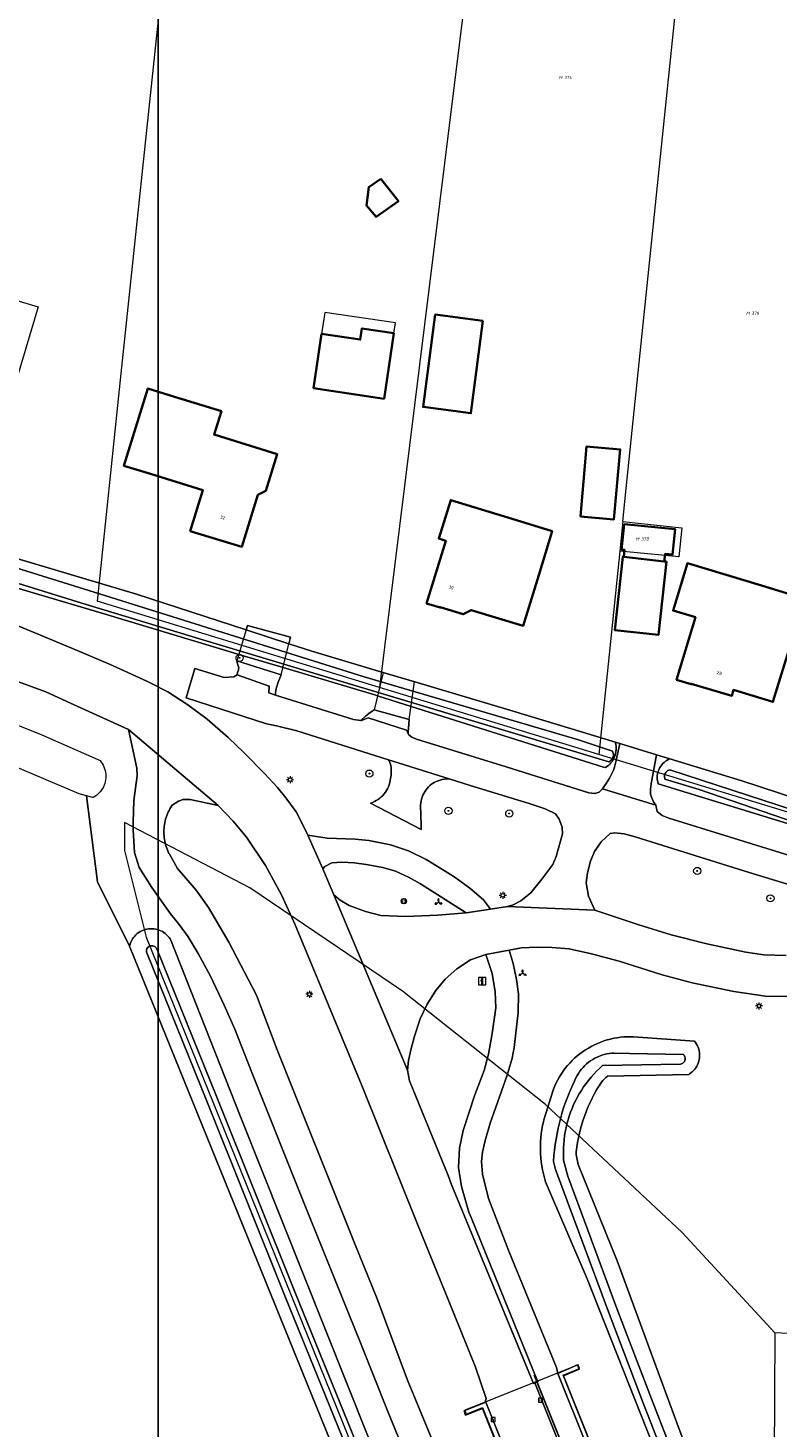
# Model space of a CAD drawing. Header units: metres. Extents: x 250001 to 257773, y 598992 to 609118.
# Tile 199 of 256: x 251291 to 251375, y 602563 to 602719. Entities that reach past the tile are written whole.
import ezdxf
from ezdxf.enums import TextEntityAlignment as Align
from ezdxf.lldxf.tags import DXFTag

# ---------------------------------------------------------------- set-up
doc = ezdxf.new("R2010")
doc.units = ezdxf.units.M
for name, color, linetype, lineweight in [('B-WE-BV-LEUNING-G', 252, 'BV-LEUNING', 18), ('B-WE-GR-BOOM-S', 252, 'Continuous', 25), ('B-WE-GR-BOUWLAND-GV', 252, 'Continuous', 13), ('B-WE-GR-GROENVOORZIENING-GV', 252, 'Continuous', 18), ('B-WE-IE-TERREINAFSCHEIDING_KUNSTMATIG_MUUR-GV', 252, 'Continuous', 18), ('B-WE-KG-GRENS_PERCEEL-G', 150, 'KG-PERCEEL', 18), ('B-WE-KG-GRENS_PERCEEL-S', 150, 'Continuous', 25), ('B-WE-KL-ET_LS_OV_LICHTMAST-S', 252, 'Continuous', 25), ('B-WE-KW-KUNSTWERK_DEK-GV', 252, 'Continuous', 18), ('B-WE-OG-BEBOUWING-GV', 1, 'Continuous', 35), ('B-WE-OG-BEBOUWING-T18', 7, 'Continuous', 18), ('B-WE-OG-BEBOUWING_LUIFEL-GV', 1, 'Continuous', 18), ('B-WE-OG-TERREIN_ERF-GV', 7, 'Continuous', 18), ('B-WE-OG-WATER_SLOOT-GV', 252, 'Continuous', 18), ('B-WE-RI-GWA_KOLK-S', 252, 'Continuous', 25), ('B-WE-VH-VERHARDING_GESLOTEN-GV', 252, 'Continuous', 18), ('B-WE-VH-VERHARDING_OPEN-GV', 252, 'Continuous', 18), ('B-WE-VW-BEWEGWIJZERING_DRAAGCONSTRUCTIE-S', 252, 'Continuous', 25), ('B-WE-VW-VERKEERSTEKEN_BORD-S', 252, 'Continuous', 25), ('B-WE-VW-VERKEERSTEKEN_DRAAGCONSTRUCTIE-S', 252, 'Continuous', 25), ('N-WE-OG-GBKN-G', 7, 'Continuous', 25), ('X-XX-AL-REFERENTIE-G', 7, 'Continuous', 18)]:
    doc.layers.add(name, color=color, linetype=linetype, lineweight=lineweight)
doc.styles.add('NLCS-ISO', font='NLCS-ISO.ttf')
doc.styles.add('NLCS-ISO-ANNOTATIEF-T18', font='NLCS-ISO.ttf', dxfattribs={"height": 1.8})
doc.styles.get("Standard").update_dxf_attribs({"font": 'NLCS-ISO.ttf'})
doc.linetypes.add('BV-LEUNING', pattern='A,1,[69,NLCS.SHX,S=0.2,R=0,X=0,Y=0],1', length=2)
tags = doc.linetypes.add('KG-PERCEEL', pattern='A,5.5,-2,["P",Standard,S=1.8,R=0,X=-0.5,Y=-0.9],-2,5.5,-2,[5,NLCS.SHX,S=0.75,R=0,X=0,Y=0],-2', length=19).pattern_tags.tags
tags[6] = DXFTag(74, 10)

# ---------------------------------------------------------------- blocks, each defined once
blk = doc.blocks.new('SKG-PERCEELNUMMER-SO')
at = {"style": 'NLCS-ISO', "oblique": 10, "flags": 1}
blk.add_attdef('GEMEENTECODE', text='', height=1.8, dxfattribs=at).set_placement((0, 2.55), align=Align.MIDDLE_CENTER)
at = {"style": 'NLCS-ISO', "oblique": 10}
blk.add_attdef('SECTIE', text='', height=1.8, dxfattribs=at).set_placement((-0.5, 0), align=Align.MIDDLE_RIGHT)
blk.add_attdef('PERCEELNUMMER', text='', height=1.8, dxfattribs=at).set_placement((0.5, 0), align=Align.MIDDLE_LEFT)
blk = doc.blocks.new('BS2021-132-Xref-KAD-20210617')
at = {"layer": 'B-WE-KG-GRENS_PERCEEL-G', "flags": 128}
for points in [[(251310.81, 602771.02), (251301.18, 602679.7), (251298.6, 602655.021)], [(251345.12, 602766.619), (251330.09, 602645.389)], [(251357.23, 602663.92), (251357.61, 602667.59), (251363.23, 602721.89)], [(251357.23, 602663.92), (251363.82, 602663.18), (251363.47, 602659.95), (251356.89, 602660.61)], [(251357.23, 602663.92), (251356.89, 602660.61)], [(251356.89, 602660.61), (251354.54, 602637.91)], [(251330.09, 602645.389), (251298.6, 602655.021)], [(251354.54, 602637.91), (251330.09, 602645.389)], [(251377.44, 602630.901), (251354.54, 602637.91)], [(251301.662, 602630.33), (251301.641, 602627.193), (251304.053, 602617.516), (251325.903, 602563.608), (251346.145, 602513.165), (251348.098, 602508.294), (251349.054, 602505.781), (251349.346, 602503.815), (251348.657, 602501.269), (251347.339, 602497.742), (251336.866, 602475.4), (251336.394, 602474.358)], [(251374.19, 602573.37), (251363.84, 602584.57), (251348.62, 602598.84), (251332.65, 602611.51), (251315.63, 602623.03), (251301.662, 602630.33)], [(251374.19, 602573.37), (251374.044, 602545.46), (251374.306, 602543.031)], [(251388.106, 602572.658), (251374.19, 602573.37)], [(251367.909, 602525.308), (251361.701, 602540.887), (251350.58, 602568.638), (251352.393, 602569.396), (251352.24, 602569.805), (251349.96, 602568.871), (251341.865, 602565.641), (251339.592, 602564.736), (251339.745, 602564.314), (251341.596, 602565.044), (251352.595, 602537.568), (251363.92, 602509.265)]]:
    blk.add_lwpolyline(points, dxfattribs=at)
at = {"layer": 'N-WE-OG-GBKN-G'}
blk.add_lwpolyline([(251305.421, 608118.318), (256711.718, 608118.318), (256711.718, 599991.994), (251305.421, 599991.994)], close=True, dxfattribs=at)
at = {"layer": 'B-WE-KG-GRENS_PERCEEL-S', "xscale": 0.2, "yscale": 0.2, "zscale": 0.2}
for p, values in [((251350.584, 602713.446), {'PERCEELNUMMER': '374', 'SECTIE': 'M'}), ((251371.468, 602687.126), {'PERCEELNUMMER': '379', 'SECTIE': 'M'}), ((251359.165, 602661.955), {'PERCEELNUMMER': '378', 'SECTIE': 'M'})]:
    blk.add_blockref('SKG-PERCEELNUMMER-SO', p, dxfattribs=at).add_auto_attribs(values)
blk = doc.blocks.new('SIE-WEG_VERKEERSBORD_INFORMATIE-SO')
at = {"linetype": 'ByBlock', "lineweight": 18}
h = blk.add_hatch(color=0, dxfattribs=at)
h.dxf.hatch_style = 1
h.paths.add_polyline_path([(0.32, 0.49), (-0.82, 0.49), (-0.82, 0.19), (-0.32, 0.19), (-0.32, -1.62), (0.32, -1.62)])
h = blk.add_hatch(color=0, dxfattribs=at)
h.dxf.hatch_style = 1
edge = h.paths.add_edge_path()
edge.add_arc((0, 1.25), 0.373, 0, 360)
at = {"color": 0, "linetype": 'ByBlock', "lineweight": 18}
for points in [[(-2, -2), (2, -2), (2, 2), (-2, 2)], [(0.32, 0.49), (-0.82, 0.49), (-0.82, 0.19), (-0.32, 0.19), (-0.32, -1.62), (0.32, -1.62)]]:
    blk.add_lwpolyline(points, close=True, dxfattribs=at)
blk.add_circle((0, 1.25), 0.373, dxfattribs=at)
blk = doc.blocks.new('SIE-WEG_VERKEERSBORD_WEGWIJZER-SO')
at = {"linetype": 'ByBlock', "lineweight": 18}
h = blk.add_hatch(color=0, dxfattribs=at)
h.dxf.hatch_style = 1
h.paths.add_polyline_path([(0.5, 1), (0, 2), (-0.5, 1)])
h = blk.add_hatch(color=0, dxfattribs=at)
h.dxf.hatch_style = 1
h.paths.add_polyline_path([(-1.38, -0.22), (-2, -1.15), (-0.88, -1.09)])
h = blk.add_hatch(color=0, dxfattribs=at)
h.dxf.hatch_style = 1
h.paths.add_polyline_path([(1.38, -0.22), (2, -1.15), (0.88, -1.09)])
at = {"color": 0, "linetype": 'ByBlock', "lineweight": 18}
for points in [[(-1.13, -0.65), (0, 0)], [(0, 1), (0, 0)], [(1.13, -0.65), (0, 0)]]:
    blk.add_lwpolyline(points, dxfattribs=at)
for points in [[(0.5, 1), (0, 2), (-0.5, 1)], [(-1.38, -0.22), (-2, -1.15), (-0.88, -1.09)], [(1.38, -0.22), (2, -1.15), (0.88, -1.09)]]:
    blk.add_lwpolyline(points, close=True, dxfattribs=at)
blk = doc.blocks.new('SIE-WEG_VERKEERSBORD-SO')
at = {"color": 0, "linetype": 'ByBlock', "lineweight": 18}
blk.add_lwpolyline([(-1.125, -1.125), (1.125, -1.125), (1.125, 1.125), (-1.125, 1.125)], close=True, dxfattribs=at)
at = {"color": 0, "linetype": 'ByBlock', "lineweight": 18, "style": 'NLCS-ISO'}
blk.add_text('vb', height=1.5, dxfattribs=at).set_placement((0, 0), align=Align.MIDDLE_CENTER)
blk = doc.blocks.new('SIE-WEG_PAAL_VERKEERSBORD-SO')
at = {"color": 0, "linetype": 'ByBlock', "lineweight": 18}
blk.add_circle((0, 0), 1.5, dxfattribs=at)
at = {"color": 0, "linetype": 'ByBlock', "lineweight": 18, "style": 'NLCS-ISO'}
blk.add_text('vb', height=1.5, dxfattribs=at).set_placement((0, 0.13), align=Align.MIDDLE_CENTER)
blk = doc.blocks.new('SKL-ET_OV_LICHTMAST-SO')
at = {"color": 0, "linetype": 'ByBlock', "lineweight": 18}
for points in [[(-1.25, 0), (-2, 0)], [(-1.41, 1.41), (-0.88, 0.88)], [(0, 2), (0, 1.25)], [(0.88, 0.88), (1.41, 1.41)], [(2, 0), (1.25, 0)], [(-1.41, -1.41), (-0.88, -0.88)], [(0, -1.25), (0, -2)], [(0.88, -0.88), (1.41, -1.41)]]:
    blk.add_lwpolyline(points, dxfattribs=at)
blk.add_circle((0, 0), 1, dxfattribs=at)
blk = doc.blocks.new('SRI-KOLK-SO')
at = {"color": 0, "linetype": 'ByBlock', "lineweight": 18}
blk.add_lwpolyline([(-1.125, -1.125), (1.125, -1.125), (1.125, 1.125), (-1.125, 1.125)], close=True, dxfattribs=at)
at = {"color": 0, "linetype": 'ByBlock', "lineweight": 18, "style": 'NLCS-ISO'}
blk.add_text('k', height=1.5, dxfattribs=at).set_placement((0, 0), align=Align.MIDDLE_CENTER)
blk = doc.blocks.new('SGR-BOOM_01-SO')
at = {"linetype": 'ByBlock', "lineweight": 18}
h = blk.add_hatch(color=0, dxfattribs=at)
h.dxf.hatch_style = 1
edge = h.paths.add_edge_path()
edge.add_arc((0, 0), 0.25, 0, 360)
at = {"color": 0, "linetype": 'ByBlock', "lineweight": 18}
for radius in [2, 0.25]:
    blk.add_circle((0, 0), radius, dxfattribs=at)
blk = doc.blocks.new('BS2021-132-Xref-BGT-GRIJS-20210617-aangepast')
at = {"layer": 'B-WE-BV-LEUNING-G', "flags": 128}
blk.add_lwpolyline([(251347.309, 602568.703), (251357.632, 602542.958)], dxfattribs=at)
at = {"layer": 'B-WE-GR-BOUWLAND-GV', "flags": 128}
blk.add_lwpolyline([(251278.932, 602415.734), (251310.153, 602421.158), (251310.338, 602421.547), (251313.631, 602428.468), (251313.625, 602428.481), (251347.442, 602502.859), (251347.522, 602503.772), (251347.464, 602504.751), (251346.887, 602506.391), (251302.228, 602616.528), (251298.644, 602623.697), (251297.397, 602633.295), (251296.585, 602633.517), (251288.983, 602636.759)], dxfattribs=at)
at = {"layer": 'B-WE-GR-GROENVOORZIENING-GV', "flags": 128}
for points in [[(251376.3, 602610.897), (251373.137, 602610.928), (251369.621, 602611.47), (251364.959, 602612.427), (251361.628, 602613.309), (251356.816, 602614.849), (251353.741, 602615.662), (251351.234, 602616.225), (251349.353, 602616.369), (251347.672, 602616.422), (251345.945, 602616.324), (251344.565, 602616.063), (251345.001, 602614.578), (251345.383, 602612.801), (251345.577, 602611.202), (251345.572, 602609.134), (251345.094, 602605.211), (251344.896, 602604.028), (251344.343, 602602.126), (251342.427, 602596.753), (251341.872, 602594.849), (251341.573, 602593.543), (251341.47, 602592.48), (251341.56, 602591.074), (251342.248, 602588.356), (251344.505, 602582.485), (251349.818, 602569.504), (251349.972, 602568.842), (251352.174, 602569.795), (251352.373, 602569.336), (251350.617, 602568.576), (251366.436, 602529.072)], [(251361.922, 602557.503), (251353.241, 602579.403), (251348.608, 602590.238), (251348.483, 602590.672), (251348.373, 602591.111), (251348.278, 602591.553), (251348.199, 602591.998), (251348.136, 602592.446), (251348.089, 602592.896), (251348.057, 602593.347), (251348.042, 602593.798), (251348.042, 602594.25), (251348.058, 602594.702), (251348.09, 602595.153), (251348.137, 602595.602), (251348.201, 602596.05), (251348.28, 602596.494), (251348.374, 602596.936), (251348.423, 602597.137), (251349.26, 602599.848), (251349.375, 602600.213), (251349.505, 602600.572), (251349.65, 602600.926), (251349.809, 602601.273), (251349.983, 602601.613), (251350.171, 602601.946), (251350.588, 602602.586), (251350.816, 602602.892), (251351.056, 602603.189), (251351.309, 602603.475), (251351.574, 602603.751), (251351.85, 602604.015), (251352.137, 602604.267), (251352.434, 602604.508), (251352.741, 602604.735), (251353.057, 602604.949), (251353.382, 602605.15), (251353.715, 602605.338), (251354.056, 602605.511), (251354.403, 602605.67), (251354.757, 602605.814), (251355.116, 602605.943), (251355.481, 602606.057), (251355.85, 602606.155), (251356.223, 602606.238), (251356.599, 602606.306), (251356.977, 602606.357), (251357.358, 602606.393), (251357.739, 602606.413), (251358.121, 602606.416), (251358.413, 602606.408), (251365.226, 602605.916), (251365.346, 602605.758), (251365.453, 602605.59), (251365.547, 602605.415), (251365.626, 602605.232), (251365.69, 602605.044), (251365.771, 602604.655), (251365.789, 602604.457), (251365.79, 602604.258), (251365.775, 602604.059), (251365.744, 602603.863), (251365.698, 602603.67), (251365.636, 602603.481), (251365.56, 602603.297), (251365.468, 602603.121), (251365.363, 602602.952), (251365.245, 602602.792), (251365.114, 602602.642), (251364.972, 602602.504), (251364.819, 602602.377), (251364.656, 602602.263), (251364.576, 602602.214), (251355.513, 602602.013), (251355.329, 602601.861), (251355.155, 602601.696), (251354.992, 602601.52), (251354.842, 602601.334), (251354.704, 602601.139), (251354.58, 602600.934), (251354.574, 602600.924), (251354.304, 602600.477), (251354.047, 602600.023), (251353.804, 602599.561), (251353.576, 602599.091), (251353.361, 602598.615), (251353.162, 602598.133), (251352.977, 602597.644), (251352.806, 602597.15), (251352.651, 602596.651), (251352.511, 602596.148), (251352.386, 602595.641), (251352.277, 602595.13), (251352.183, 602594.616), (251352.105, 602594.1), (251352.042, 602593.581), (251352.013, 602593.284), (251352.247, 602592.158), (251356.608, 602581.412), (251363.233, 602563.33), (251371.05, 602542.417)], [(251285.356, 602642.92), (251292.417, 602640.091), (251298.932, 602637.221), (251299.06, 602637.058), (251299.175, 602636.885), (251299.276, 602636.704), (251299.363, 602636.516), (251299.436, 602636.321), (251299.493, 602636.122), (251299.535, 602635.918), (251299.561, 602635.713), (251299.571, 602635.505), (251299.565, 602635.298), (251299.543, 602635.092), (251299.505, 602634.888), (251299.452, 602634.688), (251299.383, 602634.492), (251299.3, 602634.302), (251299.202, 602634.119), (251299.09, 602633.945), (251298.966, 602633.779), (251298.828, 602633.624), (251298.68, 602633.479), (251298.521, 602633.347), (251298.352, 602633.227), (251298.174, 602633.121), (251298.126, 602633.095), (251297.397, 602633.295), (251298.644, 602623.697), (251302.228, 602616.528), (251302.242, 602616.594), (251302.297, 602616.785), (251302.368, 602616.971), (251302.553, 602617.323), (251302.666, 602617.486), (251302.792, 602617.64), (251302.93, 602617.784), (251303.079, 602617.916), (251303.238, 602618.035), (251303.406, 602618.141), (251303.582, 602618.234), (251303.765, 602618.312), (251303.954, 602618.375), (251304.147, 602618.423), (251304.343, 602618.455), (251304.541, 602618.471), (251304.74, 602618.472), (251304.938, 602618.456), (251305.135, 602618.424), (251305.328, 602618.377), (251305.516, 602618.314), (251305.699, 602618.237), (251305.876, 602618.145), (251306.044, 602618.039), (251306.203, 602617.92), (251306.352, 602617.788), (251306.49, 602617.645), (251306.617, 602617.491), (251306.73, 602617.328), (251306.811, 602617.19), (251314.551, 602597.598), (251328.831, 602561.783)], [(251342.207, 602537.076), (251330.959, 602564.801), (251328.056, 602572.078), (251321.607, 602587.981), (251315.871, 602602.433), (251313.945, 602607.245), (251312.77, 602609.921), (251311.246, 602613.167), (251309.869, 602615.701), (251308.741, 602617.552), (251307.74, 602618.945), (251306.793, 602620.124), (251304.689, 602623.075), (251303.274, 602625.292), (251302.768, 602626.956), (251302.613, 602629.492), (251302.62, 602630.367), (251302.68, 602632.767), (251303.06, 602635.52), (251303.027, 602636.365), (251302.105, 602640.695), (251295.634, 602643.648), (251292.872, 602644.896), (251283.689, 602648.264)], [(251288.515, 602652.787), (251295.857, 602649.731), (251299.963, 602647.977), (251304.144, 602646.095), (251306.5, 602644.907), (251308.711, 602643.448), (251310.859, 602641.833), (251313.202, 602639.789), (251314.97, 602638.147), (251317.263, 602635.781), (251318.706, 602634.206), (251319.635, 602633.055), (251320.789, 602631.497), (251321.549, 602630.041), (251322.09, 602628.92), (251324.249, 602628.587), (251327.39, 602628.472), (251328.901, 602628.311), (251331.312, 602627.845), (251333.342, 602627.147), (251335.3, 602626.184), (251337.892, 602624.58), (251338.623, 602624.118), (251340.181, 602623.003), (251341.706, 602621.7), (251342.472, 602620.66), (251344.359, 602620.96), (251345.013, 602621.147), (251345.844, 602621.567), (251346.972, 602622.478), (251348.195, 602623.98), (251349.429, 602625.645), (251349.776, 602626.528), (251350.517, 602629.042), (251350.472, 602629.815), (251350.121, 602630.68), (251349.707, 602631.273), (251348.575, 602631.854), (251346.77, 602632.448), (251340.216, 602634.444), (251337.867, 602635.183), (251337.807, 602635.185), (251337.568, 602635.173), (251337.331, 602635.146), (251337.095, 602635.102), (251336.864, 602635.043), (251336.637, 602634.969), (251336.415, 602634.88), (251336.199, 602634.776), (251335.992, 602634.657), (251335.88, 602634.586), (251335.707, 602634.442), (251335.545, 602634.286), (251335.395, 602634.119), (251335.257, 602633.942), (251335.132, 602633.756), (251335.02, 602633.56), (251334.923, 602633.358), (251334.84, 602633.149), (251334.772, 602632.935), (251334.72, 602632.716), (251334.683, 602632.495), (251334.662, 602632.271), (251334.657, 602632.046), (251334.669, 602631.822), (251334.696, 602631.599), (251334.698, 602631.587), (251334.727, 602629.55), (251329.104, 602632.467), (251329.32, 602632.549), (251329.529, 602632.646), (251329.731, 602632.757), (251329.925, 602632.882), (251330.11, 602633.02), (251330.285, 602633.171), (251330.449, 602633.333), (251330.602, 602633.506), (251330.742, 602633.69), (251330.869, 602633.883), (251330.982, 602634.084), (251331.081, 602634.292), (251331.166, 602634.507), (251331.205, 602634.625), (251331.398, 602635.595), (251331.402, 602636.105), (251331.401, 602636.291), (251331.384, 602636.477), (251331.35, 602636.66), (251331.302, 602636.84), (251331.238, 602637.015), (251331.159, 602637.184), (251331.08, 602637.32), (251320.877, 602640.532), (251318.613, 602641.093), (251317.485, 602641.333), (251308.519, 602644.247), (251309.51, 602647.49), (251312.749, 602646.493), (251313.846, 602646.555), (251314.228, 602646.802), (251314.269, 602647.063), (251314.35, 602647.32), (251314.379, 602647.448), (251314.386, 602647.588), (251314.332, 602647.817), (251314.238, 602648.035), (251314.194, 602648.372), (251319.131, 602646.787), (251318.8, 602645.993), (251318.639, 602645.49), (251318.524, 602645.114), (251318.498, 602644.694), (251318.494, 602644.536), (251327.2, 602641.807), (251328.024, 602641.703), (251328.531, 602642.193), (251328.92, 602642.488), (251329.286, 602642.742), (251329.498, 602642.886), (251333.395, 602641.809), (251333.309, 602640.835), (251333.288, 602640.514), (251333.283, 602640.233), (251333.32, 602640.155), (251333.701, 602639.834), (251334.217, 602639.616), (251344.23, 602636.542), (251353.44, 602633.635), (251354.117, 602633.552), (251354.602, 602633.718), (251354.966, 602634.072), (251355.169, 602634.412), (251355.37, 602634.683), (251355.558, 602634.963), (251355.732, 602635.251), (251356.039, 602635.851), (251356.171, 602636.161), (251356.289, 602636.478), (251356.391, 602636.799), (251356.466, 602637.075), (251356.892, 602639.118), (251356.393, 602639.269), (251356.408, 602639.216), (251356.451, 602639.021), (251356.478, 602638.824), (251356.489, 602638.624), (251356.485, 602638.424), (251356.464, 602638.225), (251356.428, 602638.028), (251356.376, 602637.835), (251356.309, 602637.646), (251356.227, 602637.463), (251356.131, 602637.287), (251356.021, 602637.119), (251355.899, 602636.96), (251355.764, 602636.812), (251355.618, 602636.674), (251355.461, 602636.549), (251355.295, 602636.437), (251355.071, 602636.506), (251333.641, 602643.264), (251329.871, 602644.453), (251329.68, 602644.514), (251319.331, 602647.598), (251314.404, 602649.066), (251313.815, 602649.242), (251299.392, 602653.596), (251289.095, 602656.65)], [(251381.45, 602621.662), (251371.3, 602624.731), (251358.6, 602628.71), (251357.394, 602629.036), (251356.322, 602629.173), (251355.832, 602629.089), (251354.822, 602628.167), (251354.058, 602627.094), (251353.634, 602626.009), (251353.276, 602624.689), (251353.133, 602623.601), (251353.391, 602622.107), (251354.119, 602620.531), (251359.022, 602618.917), (251362.605, 602617.795), (251366.598, 602616.783), (251370.958, 602615.86), (251372.944, 602615.568), (251375.444, 602615.479)], [(251379.82, 602628.907), (251361.174, 602634.632), (251361.121, 602634.813), (251361.084, 602634.997), (251361.062, 602635.184), (251361.056, 602635.372), (251361.066, 602635.56), (251361.092, 602635.746), (251361.134, 602635.93), (251361.191, 602636.109), (251361.263, 602636.283), (251361.349, 602636.45), (251361.449, 602636.609), (251361.563, 602636.759), (251361.688, 602636.899), (251361.826, 602637.027), (251361.973, 602637.144), (251362.13, 602637.247), (251362.294, 602637.337), (251362.466, 602637.413), (251362.483, 602637.419), (251361.001, 602637.869), (251360.39, 602634.641), (251360.346, 602634.349), (251360.318, 602634.055), (251360.306, 602633.76), (251360.31, 602633.465), (251360.424, 602633.129), (251360.635, 602632.629), (251360.894, 602632.238), (251361.07, 602631.538), (251361.604, 602631.106), (251362.343, 602630.802), (251375.832, 602626.653)], [(251363.752, 602509.573), (251341.561, 602564.94), (251339.7, 602564.207), (251339.517, 602564.672), (251341.937, 602565.626), (251341.873, 602565.68), (251341.999, 602566.066), (251340.78, 602569.537), (251338.31, 602575.707), (251334.343, 602585.499), (251328.114, 602600.972), (251320.701, 602618.883), (251319.153, 602622.244), (251317.384, 602625.517), (251315.244, 602628.676), (251313.784, 602630.46), (251312.103, 602632.206), (251308.981, 602632.89), (251308.207, 602632.885), (251307.686, 602632.707), (251306.971, 602632.265), (251306.713, 602631.832), (251306.616, 602631.65), (251306.527, 602631.464), (251306.445, 602631.275), (251306.37, 602631.082), (251306.303, 602630.887), (251306.243, 602630.69), (251306.191, 602630.49), (251306.147, 602630.289), (251306.111, 602630.086), (251306.083, 602629.882), (251306.062, 602629.676), (251306.05, 602629.471), (251306.045, 602629.264), (251306.049, 602629.058), (251306.06, 602628.852), (251306.08, 602628.647), (251306.107, 602628.442), (251306.142, 602628.239), (251306.186, 602628.038), (251306.237, 602627.838), (251306.295, 602627.64), (251306.362, 602627.445), (251306.435, 602627.252), (251306.517, 602627.063), (251306.605, 602626.876), (251306.622, 602626.843), (251307.558, 602625.168), (251309.648, 602622.761), (251311.024, 602620.852), (251313.29, 602616.956), (251316.361, 602611.071), (251318.688, 602604.957), (251327.347, 602583.316), (251329.843, 602577.165), (251333.218, 602568.08), (251338.443, 602555.395)]]:
    blk.add_lwpolyline(points, dxfattribs=at)
for points in [[(251327.262, 602625.831), (251325.879, 602625.877), (251324.772, 602625.833), (251324.001, 602625.411), (251323.77, 602625.133), (251325.015, 602622.253), (251325.699, 602621.664), (251326.702, 602621.073), (251328.534, 602620.39), (251330.257, 602619.954), (251333.01, 602619.823), (251336.594, 602619.963), (251339.748, 602620.247), (251334.676, 602623.463), (251333.311, 602624.235), (251331.859, 602624.875), (251330.464, 602625.316), (251328.61, 602625.644)], [(251342.661, 602613.487), (251341.953, 602615.599), (251340.255, 602615), (251338.706, 602613.988), (251337.398, 602612.827), (251336.363, 602611.568), (251335.418, 602610.059), (251334.637, 602608.405), (251333.988, 602606.47), (251333.578, 602604.936), (251333.315, 602603.758), (251333.225, 602602.693), (251333.454, 602601.489), (251337.737, 602590.93), (251338.085, 602590.018), (251347.282, 602567.728), (251347.41, 602567.779), (251347.689, 602567.89), (251347.734, 602567.908), (251340.311, 602586.254), (251340.054, 602586.837), (251339.231, 602589.718), (251338.912, 602591.811), (251338.995, 602593.969), (251339.436, 602595.967), (251340.713, 602599.946), (251341.753, 602602.631), (251342.26, 602604.459), (251342.646, 602606.766), (251343.062, 602609.64), (251343.007, 602611.41)]]:
    blk.add_lwpolyline(points, close=True, dxfattribs=at)
at = {"layer": 'B-WE-IE-TERREINAFSCHEIDING_KUNSTMATIG_MUUR-GV', "flags": 128}
for points in [[(251366.436, 602529.072), (251350.617, 602568.576), (251352.373, 602569.336), (251352.174, 602569.795), (251349.972, 602568.842), (251356.584, 602552.332)], [(251354.297, 602551.372), (251347.689, 602567.89), (251347.41, 602567.779), (251354.018, 602551.261)], [(251348.559, 602549.072), (251341.937, 602565.626), (251339.517, 602564.672), (251339.7, 602564.207), (251341.561, 602564.94), (251363.752, 602509.573)]]:
    blk.add_lwpolyline(points, dxfattribs=at)
at = {"layer": 'B-WE-KW-KUNSTWERK_DEK-GV', "flags": 128}
for points in [[(251319.988, 602650.257), (251315.232, 602651.803), (251314.194, 602648.372), (251319.131, 602646.787)], [(251333.986, 602646.016), (251330.491, 602647.058), (251329.498, 602642.886), (251333.395, 602641.809)]]:
    blk.add_lwpolyline(points, close=True, dxfattribs=at)
at = {"layer": 'B-WE-OG-BEBOUWING-GV', "flags": 128}
for points in [[(251330.254, 602702.155), (251328.883, 602701.219), (251328.659, 602699.156), (251329.701, 602697.889), (251332.198, 602699.657)], [(251341.631, 602686.308), (251336.302, 602687), (251334.961, 602676.68), (251340.29, 602675.988)], [(251331.508, 602683.663), (251331.695, 602684.909), (251328.133, 602685.439), (251327.947, 602684.193), (251323.635, 602684.836), (251322.733, 602678.782), (251330.607, 602677.609)], [(251307.23, 602677.83), (251304.261, 602678.75), (251301.591, 602670.13), (251304.56, 602669.21), (251310.4, 602667.4), (251308.99, 602662.83), (251314.75, 602661.09), (251316.52, 602666.87), (251317.41, 602667.33), (251318.66, 602671.42), (251311.65, 602673.6), (251312.46, 602676.21)], [(251352.508, 602664.454), (251356.238, 602664.145), (251356.941, 602671.953), (251353.185, 602672.278)], [(251344.887, 602664.184), (251338.03, 602666.3), (251336.69, 602662.01), (251337.48, 602661.76), (251335.35, 602654.76), (251336.86, 602654.29), (251336.87, 602654.34), (251339.41, 602653.56), (251340.31, 602654.02), (251346.11, 602652.25), (251347.86, 602657.93), (251349.357, 602662.814)], [(251357.362, 602663.611), (251357.086, 602660.759), (251357.419, 602660.727), (251357.344, 602659.949), (251361.857, 602659.455), (251361.938, 602660.293), (251362.772, 602660.213), (251363.053, 602663.061)], [(251362.095, 602659.429), (251361.857, 602659.455), (251357.344, 602659.949), (251357.218, 602659.963), (251356.323, 602651.792), (251361.2, 602651.258)], [(251373.06, 602656.64), (251364.43, 602659.25), (251362.83, 602653.97), (251365.33, 602653.22), (251363.22, 602646.24), (251364.85, 602645.75), (251364.86, 602645.8), (251369.38, 602644.44), (251369.58, 602645.11), (251373.96, 602643.77), (251376.08, 602650.64), (251377.512, 602655.26)]]:
    blk.add_lwpolyline(points, close=True, dxfattribs=at)
at = {"layer": 'B-WE-OG-BEBOUWING_LUIFEL-GV', "flags": 128}
blk.add_lwpolyline([(251323.635, 602684.836), (251327.947, 602684.193), (251328.133, 602685.439), (251331.694, 602684.909), (251331.867, 602686.066), (251323.986, 602687.222)], close=True, dxfattribs=at)
at = {"layer": 'B-WE-OG-TERREIN_ERF-GV', "flags": 128}
blk.add_lwpolyline([(251289.649, 602659.764), (251302.973, 602655.786), (251315.232, 602651.803), (251315.384, 602652.308), (251320.173, 602651.008), (251319.988, 602650.257), (251322.543, 602649.427), (251330.368, 602647.095), (251334.025, 602646.005), (251344.641, 602642.84), (251356.393, 602639.269), (251356.892, 602639.118), (251361.001, 602637.869), (251362.483, 602637.419), (251370.498, 602634.983), (251380.605, 602631.646)], dxfattribs=at)
for points in [[(251330.254, 602702.155), (251332.198, 602699.657), (251329.701, 602697.889), (251328.659, 602699.156), (251328.883, 602701.219)], [(251292.01, 602687.869), (251289.763, 602680.218), (251285.226, 602681.551), (251287.473, 602689.202)], [(251341.631, 602686.308), (251340.29, 602675.988), (251334.961, 602676.68), (251336.302, 602687)], [(251323.635, 602684.836), (251327.947, 602684.193), (251328.133, 602685.439), (251331.695, 602684.909), (251331.508, 602683.663), (251330.607, 602677.609), (251322.733, 602678.782)], [(251307.23, 602677.83), (251312.46, 602676.21), (251311.65, 602673.6), (251318.66, 602671.42), (251317.41, 602667.33), (251316.52, 602666.87), (251314.75, 602661.09), (251308.99, 602662.83), (251310.4, 602667.4), (251304.56, 602669.21), (251301.591, 602670.13), (251304.261, 602678.75)], [(251353.185, 602672.278), (251356.941, 602671.953), (251356.238, 602664.145), (251352.508, 602664.454)], [(251349.357, 602662.814), (251347.86, 602657.93), (251346.11, 602652.25), (251340.31, 602654.02), (251339.41, 602653.56), (251336.87, 602654.34), (251336.86, 602654.29), (251335.35, 602654.76), (251337.48, 602661.76), (251336.69, 602662.01), (251338.03, 602666.3), (251344.887, 602664.184)], [(251357.218, 602659.963), (251357.344, 602659.949), (251357.419, 602660.727), (251357.086, 602660.759), (251357.362, 602663.611), (251363.053, 602663.061), (251362.772, 602660.213), (251361.938, 602660.293), (251361.857, 602659.455), (251362.095, 602659.429), (251361.2, 602651.258), (251356.323, 602651.792)], [(251365.33, 602653.22), (251362.83, 602653.97), (251364.43, 602659.25), (251373.06, 602656.64), (251377.512, 602655.26), (251376.08, 602650.64), (251373.96, 602643.77), (251369.58, 602645.11), (251369.38, 602644.44), (251364.86, 602645.8), (251364.85, 602645.75), (251363.22, 602646.24)]]:
    blk.add_lwpolyline(points, close=True, dxfattribs=at)
at = {"layer": 'B-WE-OG-WATER_SLOOT-GV', "flags": 128}
for points in [[(251371.05, 602542.417), (251363.233, 602563.33), (251356.608, 602581.412), (251352.247, 602592.158), (251352.013, 602593.284), (251352.042, 602593.581), (251352.105, 602594.1), (251352.183, 602594.616), (251352.277, 602595.13), (251352.386, 602595.641), (251352.511, 602596.148), (251352.651, 602596.651), (251352.806, 602597.15), (251352.977, 602597.644), (251353.162, 602598.133), (251353.361, 602598.615), (251353.576, 602599.091), (251353.804, 602599.561), (251354.047, 602600.023), (251354.304, 602600.477), (251354.574, 602600.924), (251354.58, 602600.934), (251354.704, 602601.139), (251354.842, 602601.334), (251354.992, 602601.52), (251355.155, 602601.696), (251355.329, 602601.861), (251355.513, 602602.013), (251364.576, 602602.214), (251364.656, 602602.263), (251364.819, 602602.377), (251364.972, 602602.504), (251365.114, 602602.642), (251365.245, 602602.792), (251365.363, 602602.952), (251365.468, 602603.121), (251365.56, 602603.297), (251365.636, 602603.481), (251365.698, 602603.67), (251365.744, 602603.863), (251365.775, 602604.059), (251365.79, 602604.258), (251365.789, 602604.457), (251365.771, 602604.655), (251365.69, 602605.044), (251365.626, 602605.232), (251365.547, 602605.415), (251365.453, 602605.59), (251365.346, 602605.758), (251365.226, 602605.916), (251358.413, 602606.408), (251358.121, 602606.416), (251357.739, 602606.413), (251357.358, 602606.393), (251356.977, 602606.357), (251356.599, 602606.306), (251356.223, 602606.238), (251355.85, 602606.155), (251355.481, 602606.057), (251355.116, 602605.943), (251354.757, 602605.814), (251354.403, 602605.67), (251354.056, 602605.511), (251353.715, 602605.338), (251353.382, 602605.15), (251353.057, 602604.949), (251352.741, 602604.735), (251352.434, 602604.508), (251352.137, 602604.267), (251351.85, 602604.015), (251351.574, 602603.751), (251351.309, 602603.475), (251351.056, 602603.189), (251350.816, 602602.892), (251350.588, 602602.586), (251350.171, 602601.946), (251349.983, 602601.613), (251349.809, 602601.273), (251349.65, 602600.926), (251349.505, 602600.572), (251349.375, 602600.213), (251349.26, 602599.848), (251348.423, 602597.137), (251348.374, 602596.936), (251348.28, 602596.494), (251348.201, 602596.05), (251348.137, 602595.602), (251348.09, 602595.153), (251348.058, 602594.702), (251348.042, 602594.25), (251348.042, 602593.798), (251348.057, 602593.347), (251348.089, 602592.896), (251348.136, 602592.446), (251348.199, 602591.998), (251348.278, 602591.553), (251348.373, 602591.111), (251348.483, 602590.672), (251348.608, 602590.238), (251353.241, 602579.403), (251361.922, 602557.503)], [(251367.748, 602544.377), (251359.478, 602565.648), (251355.617, 602575.722), (251349.73, 602591.599), (251349.498, 602592.499), (251349.547, 602593.161), (251349.608, 602593.775), (251349.685, 602594.387), (251349.779, 602594.997), (251349.888, 602595.604), (251350.012, 602596.209), (251350.153, 602596.81), (251350.309, 602597.407), (251350.48, 602597.999), (251350.666, 602598.588), (251350.868, 602599.171), (251351.085, 602599.749), (251351.317, 602600.321), (251351.563, 602600.886), (251351.824, 602601.445), (251351.881, 602601.586), (251351.997, 602601.841), (251352.129, 602602.089), (251352.274, 602602.329), (251352.432, 602602.561), (251352.603, 602602.783), (251352.787, 602602.995), (251352.983, 602603.197), (251353.189, 602603.387), (251353.407, 602603.565), (251353.633, 602603.73), (251353.87, 602603.882), (251354.114, 602604.02), (251354.365, 602604.144), (251354.624, 602604.253), (251354.888, 602604.348), (251355.157, 602604.428), (251355.431, 602604.492), (251355.707, 602604.54), (251355.986, 602604.572), (251356.266, 602604.589), (251357.98, 602604.556), (251363.973, 602604.431), (251363.979, 602604.426), (251364.047, 602604.355), (251364.103, 602604.274), (251364.146, 602604.186), (251364.173, 602604.091), (251364.185, 602603.994), (251364.181, 602603.895), (251364.161, 602603.799), (251364.126, 602603.707), (251364.076, 602603.622), (251364.013, 602603.546), (251363.939, 602603.482), (251363.856, 602603.43), (251363.765, 602603.392), (251363.669, 602603.37), (251354.974, 602603.199), (251354.96, 602603.188), (251354.625, 602602.881), (251354.301, 602602.563), (251353.988, 602602.234), (251353.687, 602601.894), (251353.398, 602601.543), (251353.122, 602601.183), (251352.859, 602600.813), (251352.609, 602600.434), (251352.372, 602600.047), (251352.149, 602599.651), (251351.94, 602599.248), (251351.745, 602598.838), (251351.566, 602598.421), (251351.4, 602597.998), (251351.25, 602597.569), (251351.115, 602597.136), (251350.996, 602596.698), (251350.892, 602596.256), (251350.803, 602595.81), (251350.731, 602595.362), (251350.674, 602594.912), (251350.633, 602594.459), (251350.608, 602594.006), (251350.599, 602593.552), (251350.606, 602593.098), (251350.629, 602592.644), (251351.078, 602590.842), (251356.553, 602576.075), (251360.411, 602566.008), (251368.675, 602544.752)], [(251368.675, 602544.752), (251360.411, 602566.008), (251356.553, 602576.075), (251351.078, 602590.842), (251350.629, 602592.644), (251350.606, 602593.098), (251350.599, 602593.552), (251350.608, 602594.006), (251350.633, 602594.459), (251350.674, 602594.912), (251350.731, 602595.362), (251350.803, 602595.81), (251350.892, 602596.256), (251350.996, 602596.698), (251351.115, 602597.136), (251351.25, 602597.569), (251351.4, 602597.998), (251351.566, 602598.421), (251351.745, 602598.838), (251351.94, 602599.248), (251352.149, 602599.651), (251352.372, 602600.047), (251352.609, 602600.434), (251352.859, 602600.813), (251353.122, 602601.183), (251353.398, 602601.543), (251353.687, 602601.894), (251353.988, 602602.234), (251354.301, 602602.563), (251354.625, 602602.881), (251354.96, 602603.188), (251354.974, 602603.199), (251363.669, 602603.37), (251363.765, 602603.392), (251363.856, 602603.43), (251363.939, 602603.482), (251364.013, 602603.546), (251364.076, 602603.622), (251364.126, 602603.707), (251364.161, 602603.799), (251364.181, 602603.895), (251364.185, 602603.994), (251364.173, 602604.091), (251364.146, 602604.186), (251364.103, 602604.274), (251364.047, 602604.355), (251363.979, 602604.426), (251363.973, 602604.431), (251357.98, 602604.556), (251356.266, 602604.589), (251355.986, 602604.572), (251355.707, 602604.54), (251355.431, 602604.492), (251355.157, 602604.428), (251354.888, 602604.348), (251354.624, 602604.253), (251354.365, 602604.144), (251354.114, 602604.02), (251353.87, 602603.882), (251353.633, 602603.73), (251353.407, 602603.565), (251353.189, 602603.387), (251352.983, 602603.197), (251352.787, 602602.995), (251352.603, 602602.783), (251352.432, 602602.561), (251352.274, 602602.329), (251352.129, 602602.089), (251351.997, 602601.841), (251351.881, 602601.586), (251351.824, 602601.445), (251351.563, 602600.886), (251351.317, 602600.321), (251351.085, 602599.749), (251350.868, 602599.171), (251350.666, 602598.588), (251350.48, 602597.999), (251350.309, 602597.407), (251350.153, 602596.81), (251350.012, 602596.209), (251349.888, 602595.604), (251349.779, 602594.997), (251349.685, 602594.387), (251349.608, 602593.775), (251349.547, 602593.161), (251349.498, 602592.499), (251349.73, 602591.599), (251355.617, 602575.722), (251359.478, 602565.648), (251367.748, 602544.377)], [(251289.095, 602656.65), (251299.392, 602653.596), (251313.815, 602649.242), (251314.404, 602649.066), (251319.331, 602647.598), (251329.68, 602644.514), (251329.871, 602644.453), (251333.641, 602643.264), (251355.071, 602636.506), (251355.295, 602636.437), (251355.461, 602636.549), (251355.618, 602636.674), (251355.764, 602636.812), (251355.899, 602636.96), (251356.021, 602637.119), (251356.131, 602637.287), (251356.227, 602637.463), (251356.309, 602637.646), (251356.376, 602637.835), (251356.428, 602638.028), (251356.464, 602638.225), (251356.485, 602638.424), (251356.489, 602638.624), (251356.478, 602638.824), (251356.451, 602639.021), (251356.408, 602639.216), (251356.393, 602639.269), (251344.641, 602642.84), (251334.025, 602646.005), (251330.368, 602647.095), (251322.543, 602649.427), (251319.988, 602650.257), (251315.232, 602651.803), (251302.973, 602655.786), (251289.649, 602659.764)], [(251255.573, 602669.35), (251298.87, 602655.822), (251328.398, 602646.587), (251352.269, 602639.532), (251356.068, 602638.291), (251356.077, 602638.274), (251356.123, 602638.165), (251356.155, 602638.05), (251356.17, 602637.933), (251356.17, 602637.815), (251356.154, 602637.697), (251356.122, 602637.583), (251356.075, 602637.474), (251356.014, 602637.373), (251355.939, 602637.28), (251355.853, 602637.199), (251355.757, 602637.13), (251355.652, 602637.074), (251346.318, 602639.924), (251310.035, 602650.806), (251296.909, 602654.804), (251272.648, 602662.297)], [(251272.648, 602662.297), (251296.909, 602654.804), (251310.035, 602650.806), (251346.318, 602639.924), (251355.652, 602637.074), (251355.757, 602637.13), (251355.853, 602637.199), (251355.939, 602637.28), (251356.014, 602637.373), (251356.075, 602637.474), (251356.122, 602637.583), (251356.154, 602637.697), (251356.17, 602637.815), (251356.17, 602637.933), (251356.155, 602638.05), (251356.123, 602638.165), (251356.077, 602638.274), (251356.068, 602638.291), (251352.269, 602639.532), (251328.398, 602646.587), (251298.87, 602655.822), (251255.573, 602669.35)], [(251380.605, 602631.646), (251370.498, 602634.983), (251362.483, 602637.419), (251362.466, 602637.413), (251362.294, 602637.337), (251362.13, 602637.247), (251361.973, 602637.144), (251361.826, 602637.027), (251361.688, 602636.899), (251361.563, 602636.759), (251361.449, 602636.609), (251361.349, 602636.45), (251361.263, 602636.283), (251361.191, 602636.109), (251361.134, 602635.93), (251361.092, 602635.746), (251361.066, 602635.56), (251361.056, 602635.372), (251361.062, 602635.184), (251361.084, 602634.997), (251361.121, 602634.813), (251361.174, 602634.632), (251379.82, 602628.907)], [(251379.912, 602629.13), (251365.739, 602633.995), (251361.931, 602635.158), (251361.895, 602635.262), (251361.875, 602635.37), (251361.871, 602635.479), (251361.883, 602635.589), (251361.911, 602635.695), (251361.954, 602635.796), (251362.011, 602635.89), (251362.081, 602635.974), (251362.162, 602636.048), (251362.254, 602636.109), (251362.353, 602636.156), (251362.458, 602636.188), (251362.486, 602636.194), (251378.08, 602631.099)], [(251378.08, 602631.099), (251362.486, 602636.194), (251362.458, 602636.188), (251362.353, 602636.156), (251362.254, 602636.109), (251362.162, 602636.048), (251362.081, 602635.974), (251362.011, 602635.89), (251361.954, 602635.796), (251361.911, 602635.695), (251361.883, 602635.589), (251361.871, 602635.479), (251361.875, 602635.37), (251361.895, 602635.262), (251361.931, 602635.158), (251365.739, 602633.995), (251379.912, 602629.13)], [(251328.831, 602561.783), (251314.551, 602597.598), (251306.811, 602617.19), (251306.73, 602617.328), (251306.617, 602617.491), (251306.49, 602617.645), (251306.352, 602617.788), (251306.203, 602617.92), (251306.044, 602618.039), (251305.876, 602618.145), (251305.699, 602618.237), (251305.516, 602618.314), (251305.328, 602618.377), (251305.135, 602618.424), (251304.938, 602618.456), (251304.74, 602618.472), (251304.541, 602618.471), (251304.343, 602618.455), (251304.147, 602618.423), (251303.954, 602618.375), (251303.765, 602618.312), (251303.582, 602618.234), (251303.406, 602618.141), (251303.238, 602618.035), (251303.079, 602617.916), (251302.93, 602617.784), (251302.792, 602617.64), (251302.666, 602617.486), (251302.553, 602617.323), (251302.368, 602616.971), (251302.297, 602616.785), (251302.242, 602616.594), (251302.228, 602616.528), (251346.887, 602506.391)], [(251331.765, 602547.412), (251319.615, 602577.305), (251310.851, 602599.222), (251304.132, 602615.76), (251304.105, 602615.854), (251304.094, 602615.951), (251304.098, 602616.049), (251304.119, 602616.145), (251304.155, 602616.236), (251304.205, 602616.32), (251304.268, 602616.395), (251304.343, 602616.458), (251304.426, 602616.509), (251304.517, 602616.545), (251304.613, 602616.566), (251304.711, 602616.571), (251304.808, 602616.561), (251304.902, 602616.534), (251304.991, 602616.493), (251305.072, 602616.438), (251305.143, 602616.37), (251305.201, 602616.292), (251305.244, 602616.212), (251311.964, 602599.671), (251320.728, 602577.754), (251332.878, 602547.862)], [(251332.878, 602547.862), (251320.728, 602577.754), (251311.964, 602599.671), (251305.244, 602616.212), (251305.201, 602616.292), (251305.143, 602616.37), (251305.072, 602616.438), (251304.991, 602616.493), (251304.902, 602616.534), (251304.808, 602616.561), (251304.711, 602616.571), (251304.613, 602616.566), (251304.517, 602616.545), (251304.426, 602616.509), (251304.343, 602616.458), (251304.268, 602616.395), (251304.205, 602616.32), (251304.155, 602616.236), (251304.119, 602616.145), (251304.098, 602616.049), (251304.094, 602615.951), (251304.105, 602615.854), (251304.132, 602615.76), (251310.851, 602599.222), (251319.615, 602577.305), (251331.765, 602547.412)]]:
    blk.add_lwpolyline(points, dxfattribs=at)
at = {"layer": 'B-WE-VH-VERHARDING_GESLOTEN-GV', "flags": 128}
for points in [[(251375.444, 602615.479), (251372.944, 602615.568), (251370.958, 602615.86), (251366.598, 602616.783), (251362.605, 602617.795), (251359.022, 602618.917), (251354.119, 602620.531), (251344.359, 602620.96), (251342.472, 602620.66), (251339.748, 602620.247), (251336.594, 602619.963), (251333.01, 602619.823), (251330.257, 602619.954), (251328.534, 602620.39), (251326.702, 602621.073), (251325.699, 602621.664), (251325.015, 602622.253), (251333.225, 602602.693), (251333.315, 602603.758), (251333.578, 602604.936), (251333.988, 602606.47), (251334.637, 602608.405), (251335.418, 602610.059), (251336.363, 602611.568), (251337.398, 602612.827), (251338.706, 602613.988), (251340.255, 602615), (251341.953, 602615.599), (251344.565, 602616.063), (251345.945, 602616.324), (251347.672, 602616.422), (251349.353, 602616.369), (251351.234, 602616.225), (251353.741, 602615.662), (251356.816, 602614.849), (251361.628, 602613.309), (251364.959, 602612.427), (251369.621, 602611.47), (251373.137, 602610.928), (251376.3, 602610.897)], [(251283.689, 602648.264), (251292.872, 602644.896), (251295.634, 602643.648), (251302.105, 602640.695), (251312.103, 602632.206), (251313.784, 602630.46), (251315.244, 602628.676), (251317.384, 602625.517), (251319.153, 602622.244), (251320.701, 602618.883), (251328.114, 602600.972), (251334.343, 602585.499), (251338.31, 602575.707), (251340.78, 602569.537), (251341.999, 602566.066), (251341.873, 602565.68), (251341.937, 602565.626), (251348.559, 602549.072)], [(251354.018, 602551.261), (251347.41, 602567.779), (251347.282, 602567.728), (251338.085, 602590.018), (251337.737, 602590.93), (251333.454, 602601.489), (251333.225, 602602.693), (251325.015, 602622.253), (251323.77, 602625.133), (251322.09, 602628.92), (251321.549, 602630.041), (251320.789, 602631.497), (251319.635, 602633.055), (251318.706, 602634.206), (251317.263, 602635.781), (251314.97, 602638.147), (251313.202, 602639.789), (251310.859, 602641.833), (251308.711, 602643.448), (251306.5, 602644.907), (251304.144, 602646.095), (251299.963, 602647.977), (251295.857, 602649.731), (251288.515, 602652.787)], [(251375.832, 602626.653), (251362.343, 602630.802), (251361.604, 602631.106), (251361.07, 602631.538), (251360.894, 602632.238), (251354.966, 602634.072), (251354.602, 602633.718), (251354.117, 602633.552), (251353.44, 602633.635), (251344.23, 602636.542), (251334.217, 602639.616), (251333.701, 602639.834), (251333.32, 602640.155), (251333.283, 602640.233), (251333.095, 602640.625), (251328.811, 602641.98), (251328.089, 602641.695), (251328.024, 602641.703), (251327.2, 602641.807), (251318.494, 602644.536), (251317.737, 602644.773), (251317.776, 602645.532), (251314.228, 602646.802), (251313.846, 602646.555), (251312.749, 602646.493), (251309.51, 602647.49), (251308.519, 602644.247), (251317.485, 602641.333), (251318.613, 602641.093), (251320.877, 602640.532), (251331.08, 602637.32), (251337.867, 602635.183), (251340.216, 602634.444), (251346.77, 602632.448), (251348.575, 602631.854), (251349.707, 602631.273), (251350.121, 602630.68), (251350.472, 602629.815), (251350.517, 602629.042), (251349.776, 602626.528), (251349.429, 602625.645), (251348.195, 602623.98), (251346.972, 602622.478), (251345.844, 602621.567), (251345.013, 602621.147), (251344.359, 602620.96), (251354.119, 602620.531), (251353.391, 602622.107), (251353.133, 602623.601), (251353.276, 602624.689), (251353.634, 602626.009), (251354.058, 602627.094), (251354.822, 602628.167), (251355.832, 602629.089), (251356.322, 602629.173), (251357.394, 602629.036), (251358.6, 602628.71), (251371.3, 602624.731), (251381.45, 602621.662)], [(251338.443, 602555.395), (251333.218, 602568.08), (251329.843, 602577.165), (251327.347, 602583.316), (251318.688, 602604.957), (251316.361, 602611.071), (251313.29, 602616.956), (251311.024, 602620.852), (251309.648, 602622.761), (251307.558, 602625.168), (251306.622, 602626.843), (251306.605, 602626.876), (251306.517, 602627.063), (251306.435, 602627.252), (251306.362, 602627.445), (251306.295, 602627.64), (251306.237, 602627.838), (251306.186, 602628.038), (251306.142, 602628.239), (251306.107, 602628.442), (251306.08, 602628.647), (251306.06, 602628.852), (251306.049, 602629.058), (251306.045, 602629.264), (251306.05, 602629.471), (251306.062, 602629.676), (251306.083, 602629.882), (251306.111, 602630.086), (251306.147, 602630.289), (251306.191, 602630.49), (251306.243, 602630.69), (251306.303, 602630.887), (251306.37, 602631.082), (251306.445, 602631.275), (251306.527, 602631.464), (251306.616, 602631.65), (251306.713, 602631.832), (251306.971, 602632.265), (251307.686, 602632.707), (251308.207, 602632.885), (251308.981, 602632.89), (251312.103, 602632.206), (251302.105, 602640.695), (251303.027, 602636.365), (251303.06, 602635.52), (251302.68, 602632.767), (251302.62, 602630.367), (251302.613, 602629.492), (251302.768, 602626.956), (251303.274, 602625.292), (251304.689, 602623.075), (251306.793, 602620.124), (251307.74, 602618.945), (251308.741, 602617.552), (251309.869, 602615.701), (251311.246, 602613.167), (251312.77, 602609.921), (251313.945, 602607.245), (251315.871, 602602.433), (251321.607, 602587.981), (251328.056, 602572.078), (251330.959, 602564.801), (251342.207, 602537.076)], [(251356.584, 602552.332), (251349.972, 602568.842), (251349.818, 602569.504), (251344.505, 602582.485), (251342.248, 602588.356), (251341.56, 602591.074), (251341.47, 602592.48), (251341.573, 602593.543), (251341.872, 602594.849), (251342.427, 602596.753), (251344.343, 602602.126), (251344.896, 602604.028), (251345.094, 602605.211), (251345.572, 602609.134), (251345.577, 602611.202), (251345.383, 602612.801), (251345.001, 602614.578), (251344.565, 602616.063), (251341.953, 602615.599), (251342.661, 602613.487), (251343.007, 602611.41), (251343.062, 602609.64), (251342.646, 602606.766), (251342.26, 602604.459), (251341.753, 602602.631), (251340.713, 602599.946), (251339.436, 602595.967), (251338.995, 602593.969), (251338.912, 602591.811), (251339.231, 602589.718), (251340.054, 602586.837), (251340.311, 602586.254), (251347.734, 602567.908), (251347.689, 602567.89), (251354.297, 602551.372)]]:
    blk.add_lwpolyline(points, dxfattribs=at)
for points in [[(251319.988, 602650.257), (251315.232, 602651.803), (251314.194, 602648.372), (251319.131, 602646.787)], [(251319.131, 602646.787), (251314.194, 602648.372), (251314.238, 602648.035), (251314.332, 602647.817), (251314.386, 602647.588), (251314.379, 602647.448), (251314.35, 602647.32), (251314.269, 602647.063), (251314.228, 602646.802), (251317.776, 602645.532), (251317.737, 602644.773), (251318.494, 602644.536), (251318.498, 602644.694), (251318.524, 602645.114), (251318.639, 602645.49), (251318.8, 602645.993)], [(251333.986, 602646.016), (251330.491, 602647.058), (251329.498, 602642.886), (251333.395, 602641.809)], [(251333.395, 602641.809), (251329.498, 602642.886), (251329.286, 602642.742), (251328.92, 602642.488), (251328.531, 602642.193), (251328.024, 602641.703), (251328.089, 602641.695), (251328.811, 602641.98), (251333.095, 602640.625), (251333.283, 602640.233), (251333.288, 602640.514), (251333.309, 602640.835)], [(251335.545, 602634.286), (251335.707, 602634.442), (251335.88, 602634.586), (251335.992, 602634.657), (251336.199, 602634.776), (251336.415, 602634.88), (251336.637, 602634.969), (251336.864, 602635.043), (251337.095, 602635.102), (251337.331, 602635.146), (251337.568, 602635.173), (251337.807, 602635.185), (251337.867, 602635.183), (251331.08, 602637.32), (251331.159, 602637.184), (251331.238, 602637.015), (251331.302, 602636.84), (251331.35, 602636.66), (251331.384, 602636.477), (251331.401, 602636.291), (251331.402, 602636.105), (251331.398, 602635.595), (251331.205, 602634.625), (251331.166, 602634.507), (251331.081, 602634.292), (251330.982, 602634.084), (251330.869, 602633.883), (251330.742, 602633.69), (251330.602, 602633.506), (251330.449, 602633.333), (251330.285, 602633.171), (251330.11, 602633.02), (251329.925, 602632.882), (251329.731, 602632.757), (251329.529, 602632.646), (251329.32, 602632.549), (251329.104, 602632.467), (251334.727, 602629.55), (251334.698, 602631.587), (251334.696, 602631.599), (251334.669, 602631.822), (251334.657, 602632.046), (251334.662, 602632.271), (251334.683, 602632.495), (251334.72, 602632.716), (251334.772, 602632.935), (251334.84, 602633.149), (251334.923, 602633.358), (251335.02, 602633.56), (251335.132, 602633.756), (251335.257, 602633.942), (251335.395, 602634.119)], [(251324.249, 602628.587), (251322.09, 602628.92), (251323.77, 602625.133), (251324.001, 602625.411), (251324.772, 602625.833), (251325.879, 602625.877), (251327.262, 602625.831), (251328.61, 602625.644), (251330.464, 602625.316), (251331.859, 602624.875), (251333.311, 602624.235), (251334.676, 602623.463), (251339.748, 602620.247), (251342.472, 602620.66), (251341.706, 602621.7), (251340.181, 602623.003), (251338.623, 602624.118), (251337.892, 602624.58), (251335.3, 602626.184), (251333.342, 602627.147), (251331.312, 602627.845), (251328.901, 602628.311), (251327.39, 602628.472)]]:
    blk.add_lwpolyline(points, close=True, dxfattribs=at)
at = {"layer": 'B-WE-VH-VERHARDING_OPEN-GV', "flags": 128}
for points in [[(251320.173, 602651.008), (251315.384, 602652.308), (251315.232, 602651.803), (251319.988, 602650.257)], [(251361.001, 602637.869), (251356.892, 602639.118), (251356.466, 602637.075), (251356.391, 602636.799), (251356.289, 602636.478), (251356.171, 602636.161), (251356.039, 602635.851), (251355.732, 602635.251), (251355.558, 602634.963), (251355.37, 602634.683), (251355.169, 602634.412), (251354.966, 602634.072), (251360.894, 602632.238), (251360.635, 602632.629), (251360.424, 602633.129), (251360.31, 602633.465), (251360.306, 602633.76), (251360.318, 602634.055), (251360.346, 602634.349), (251360.39, 602634.641)]]:
    blk.add_lwpolyline(points, close=True, dxfattribs=at)
at = {"layer": 'N-WE-OG-GBKN-G'}
blk.add_lwpolyline([(251305.421, 608118.318), (256711.718, 608118.318), (256711.718, 599991.994), (251305.421, 599991.994)], close=True, dxfattribs=at)
at = {"layer": 'B-WE-GR-BOOM-S', "xscale": 0.2, "yscale": 0.2, "zscale": 0.2}
for p in [(251314.488, 602648.688), (251328.961, 602635.771), (251337.779, 602631.623), (251344.565, 602631.318), (251365.525, 602624.914), (251373.688, 602621.856)]:
    blk.add_blockref('SGR-BOOM_01-SO', p, dxfattribs=at)
at = {"layer": 'B-WE-KL-ET_LS_OV_LICHTMAST-S', "xscale": 0.2, "yscale": 0.2, "zscale": 0.2}
for p in [(251320.118, 602635.096), (251343.837, 602622.189), (251322.272, 602611.147), (251372.408, 602609.849)]:
    blk.add_blockref('SKL-ET_OV_LICHTMAST-SO', p, dxfattribs=at)
at = {"layer": 'B-WE-RI-GWA_KOLK-S', "xscale": 0.2, "yscale": 0.2, "zscale": 0.2}
for p in [(251348.052, 602565.848), (251342.771, 602563.715)]:
    blk.add_blockref('SRI-KOLK-SO', p, dxfattribs=at)
at = {"layer": 'B-WE-VW-BEWEGWIJZERING_DRAAGCONSTRUCTIE-S', "xscale": 0.2, "yscale": 0.2, "zscale": 0.2}
for p in [(251336.656, 602621.421), (251346.033, 602613.489)]:
    blk.add_blockref('SIE-WEG_VERKEERSBORD_WEGWIJZER-SO', p, dxfattribs=at)
at = {"layer": 'B-WE-VW-VERKEERSTEKEN_BORD-S', "xscale": 0.2, "yscale": 0.2, "zscale": 0.2}
for name, p in [('SIE-WEG_VERKEERSBORD-SO', (251332.804, 602621.541)), ('SIE-WEG_VERKEERSBORD_INFORMATIE-SO', (251341.54, 602612.617))]:
    blk.add_blockref(name, p, dxfattribs=at)
at = {"layer": 'B-WE-VW-VERKEERSTEKEN_DRAAGCONSTRUCTIE-S', "xscale": 0.2, "yscale": 0.2, "zscale": 0.2}
blk.add_blockref('SIE-WEG_PAAL_VERKEERSBORD-SO', (251332.804, 602621.541), dxfattribs=at)
at = {"layer": 'B-WE-OG-BEBOUWING-T18', "style": 'NLCS-ISO-ANNOTATIEF-T18'}
for s, rotation, p in [('32', 343.2, (251312.593, 602664.353)), ('30', 343.6, (251338.089, 602656.557)), ('28', 343.2, (251368, 602647))]:
    blk.add_text(s, height=0.36, rotation=rotation, dxfattribs=at).set_placement(p, align=Align.MIDDLE)

msp = doc.modelspace()

# ---------------------------------------------------------------- block references
at = {"layer": 'X-XX-AL-REFERENTIE-G'}
for name in ['BS2021-132-Xref-BGT-GRIJS-20210617-aangepast', 'BS2021-132-Xref-KAD-20210617']:
    msp.add_blockref(name, (0, 0), dxfattribs=at)

doc.saveas('drawing.dxf')
